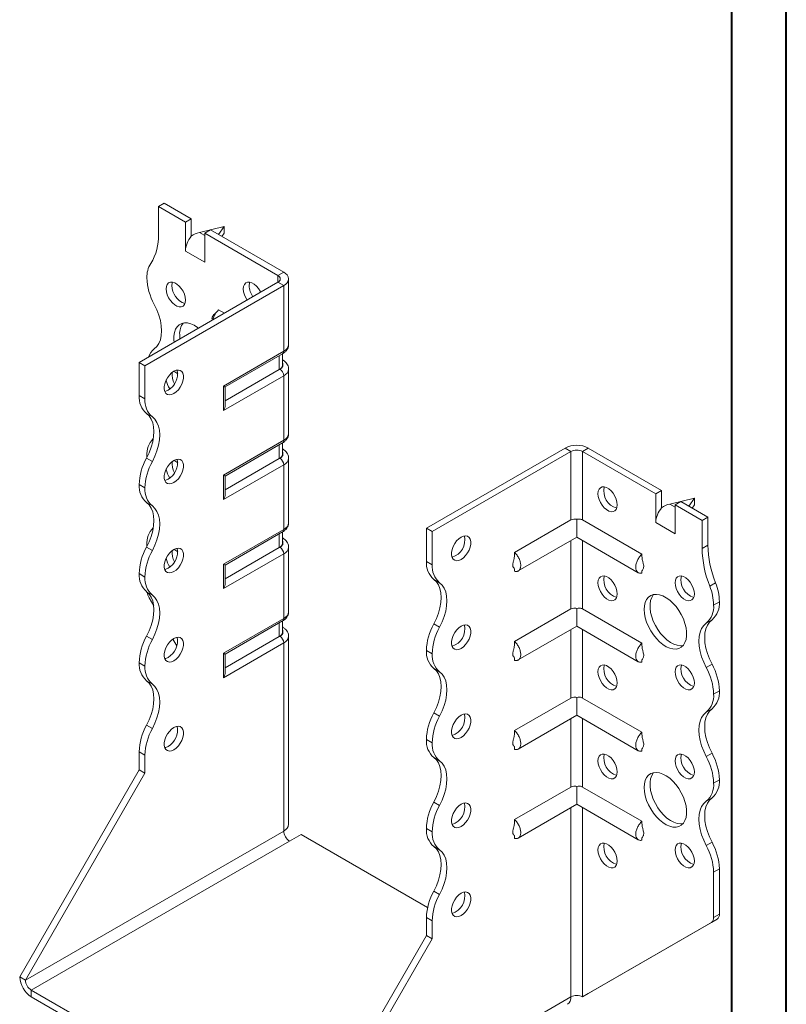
# Model space of a CAD drawing. Header units: millimetres. Extents: x 0 to 210, y 0 to 297.
# Tile 3 of 4: x 140 to 210, y 58 to 149. Entities that reach past the tile are written whole.
import ezdxf

# ---------------------------------------------------------------- set-up
doc = ezdxf.new("R2010")
doc.units = ezdxf.units.MM

msp = doc.modelspace()

# ---------------------------------------------------------------- linework, layer by layer
at = {"color": 7, "linetype": 'Continuous', "lineweight": 40}
for p, q in [((210.079, 0.215), (210.079, 297.215)), ((205.079, 5.215), (205.079, 292.215))]:
    msp.add_line(p, q, dxfattribs=at)
at = {"color": 7, "linetype": 'Continuous', "lineweight": 15}
for p, q in [((152.501, 131.574), (153.032, 131.88)), ((155.506, 130.452), (153.032, 131.88)), ((152.501, 131.574), (152.501, 129.01)), ((154.976, 130.145), (152.501, 131.574)), ((155.506, 130.452), (154.976, 130.145)), ((154.976, 127.492), (154.976, 130.145)), ((155.506, 128.859), (155.506, 130.452)), ((158.512, 129.737), (156.258, 129.201)), ((156.258, 129.201), (156.744, 128.921)), ((156.744, 129.125), (157.274, 129.431)), ((156.744, 126.471), (156.744, 129.125)), ((163.461, 125.247), (156.744, 129.125)), ((163.992, 125.553), (157.274, 129.431)), ((157.996, 129.014), (158.512, 129.737)), ((158.512, 129.125), (158.306, 128.836)), ((158.512, 129.737), (158.512, 129.125)), ((154.976, 127.492), (156.744, 126.471)), ((163.461, 125.247), (163.992, 125.553)), ((150.734, 117.287), (163.461, 124.635)), ((163.461, 125.247), (163.461, 124.635)), ((163.461, 124.635), (163.992, 124.329)), ((164.431, 118.919), (164.431, 124.941)), ((151.264, 116.981), (163.992, 124.329)), ((163.992, 118.307), (163.992, 124.329)), ((158.552, 121.801), (158.017, 122.109)), ((158.466, 115.116), (163.992, 118.307)), ((158.612, 115.032), (163.888, 118.078)), ((163.572, 116.635), (163.572, 117.895)), ((163.865, 117.044), (163.865, 118.064)), ((163.888, 117.515), (163.865, 117.528)), ((163.888, 117.515), (163.865, 117.526)), ((151.264, 116.981), (150.734, 117.287)), ((150.734, 114.246), (150.734, 117.287)), ((151.264, 113.939), (151.264, 116.981)), ((163.572, 116.635), (158.612, 113.772)), ((163.638, 116.673), (163.572, 116.635)), ((164.431, 110.753), (164.431, 116.673)), ((163.992, 116.061), (158.466, 112.871)), ((163.992, 110.141), (163.992, 116.061)), ((158.466, 112.871), (158.466, 115.116)), ((158.612, 113.364), (158.612, 115.032)), ((150.734, 114.246), (151.264, 113.939)), ((151.939, 112.288), (151.409, 112.594)), ((158.466, 106.951), (163.992, 110.141)), ((158.612, 106.866), (163.888, 109.912)), ((163.572, 108.47), (163.572, 109.73)), ((163.865, 108.878), (163.865, 109.899)), ((163.888, 109.349), (163.865, 109.363)), ((163.888, 109.349), (163.865, 109.36)), ((177.073, 102.081), (189.801, 109.429)), ((190.331, 109.123), (189.801, 109.429)), ((191.392, 109.123), (191.922, 109.429)), ((191.922, 109.429), (198.64, 105.551)), ((151.409, 108.511), (151.939, 108.205)), ((151.441, 108.711), (151.443, 108.576)), ((163.572, 108.47), (158.612, 105.607)), ((163.638, 108.508), (163.572, 108.47)), ((164.431, 102.588), (164.431, 108.508)), ((177.604, 101.775), (190.331, 109.123)), ((190.331, 109.123), (190.331, 102.842)), ((191.392, 102.842), (191.392, 109.123)), ((191.392, 109.123), (198.11, 105.245)), ((163.992, 107.896), (158.466, 104.706)), ((163.992, 101.976), (163.992, 107.896)), ((158.466, 104.706), (158.466, 106.951)), ((158.612, 105.198), (158.612, 106.866)), ((151.264, 105.774), (150.734, 106.08)), ((150.734, 106.079), (150.734, 106.08)), ((150.734, 106.079), (151.264, 105.773)), ((151.264, 105.773), (151.264, 105.774)), ((198.64, 105.551), (198.11, 105.245)), ((198.11, 102.591), (198.11, 105.245)), ((198.64, 103.958), (198.64, 105.551)), ((201.645, 104.837), (199.391, 104.301)), ((201.13, 104.114), (201.645, 104.837)), ((201.645, 104.837), (201.645, 104.224)), ((151.939, 104.123), (151.409, 104.429)), ((199.391, 104.301), (199.877, 104.02)), ((199.877, 104.224), (200.408, 104.531)), ((199.877, 101.571), (199.877, 104.224)), ((199.877, 104.224), (202.352, 102.796)), ((200.408, 104.531), (202.883, 103.102)), ((201.645, 104.224), (201.439, 103.935)), ((202.352, 102.796), (202.883, 103.102)), ((202.883, 103.102), (202.883, 100.538)), ((177.073, 102.081), (177.604, 101.775)), ((177.073, 99.04), (177.073, 102.081)), ((190.331, 102.842), (185.159, 99.856)), ((190.862, 102.897), (190.862, 101.259)), ((191.392, 102.842), (196.837, 99.699)), ((198.11, 102.591), (199.877, 101.571)), ((202.352, 102.796), (202.352, 100.232)), ((158.466, 98.786), (163.992, 101.976)), ((158.612, 98.701), (163.888, 101.747)), ((163.572, 100.304), (163.572, 101.564)), ((163.865, 100.713), (163.865, 101.733)), ((163.888, 101.184), (163.865, 101.197)), ((163.888, 101.184), (163.865, 101.195)), ((177.604, 98.734), (177.604, 101.775)), ((185.497, 98.162), (190.862, 101.259)), ((190.862, 101.259), (196.499, 98.005)), ((151.409, 100.346), (151.939, 100.04)), ((151.441, 100.545), (151.441, 100.406)), ((163.572, 100.304), (158.612, 97.441)), ((163.638, 100.343), (163.572, 100.304)), ((164.431, 94.423), (164.431, 100.343)), ((190.331, 100.953), (190.331, 94.677)), ((191.392, 94.677), (191.392, 100.953)), ((202.352, 100.232), (202.883, 100.538)), ((163.992, 99.73), (158.466, 96.54)), ((163.992, 93.81), (163.992, 99.73)), ((158.466, 96.54), (158.466, 98.786)), ((158.612, 97.033), (158.612, 98.701)), ((177.073, 99.04), (177.604, 98.734)), ((151.264, 97.608), (150.734, 97.914)), ((150.734, 97.914), (151.264, 97.608)), ((150.734, 97.914), (150.734, 97.914)), ((151.264, 97.608), (151.264, 97.608)), ((185.159, 98.348), (185.159, 98.128)), ((196.837, 98.186), (196.837, 97.971)), ((178.279, 97.082), (177.749, 97.388)), ((203.059, 96.768), (203.59, 97.075)), ((151.939, 95.957), (151.409, 96.263)), ((152.064, 94.974), (151.648, 95.696)), ((203.413, 95.039), (203.943, 95.345)), ((190.331, 94.677), (185.159, 91.691)), ((190.862, 94.731), (190.862, 93.094)), ((191.392, 94.677), (196.837, 91.534)), ((158.466, 90.62), (163.992, 93.81)), ((158.612, 90.536), (163.888, 93.581)), ((163.572, 92.139), (163.572, 93.399)), ((163.865, 92.547), (163.865, 93.568)), ((163.888, 93.018), (163.865, 93.032)), ((163.888, 93.018), (163.865, 93.029)), ((177.749, 93.305), (178.279, 92.999)), ((185.497, 89.997), (190.862, 93.094)), ((190.862, 93.094), (196.499, 89.839)), ((203.268, 93.693), (202.738, 93.387)), ((151.409, 92.18), (151.939, 91.874)), ((163.572, 92.139), (158.612, 89.276)), ((163.638, 92.177), (163.572, 92.139)), ((164.431, 74.928), (164.431, 92.177)), ((190.331, 92.788), (190.331, 86.512)), ((191.392, 86.512), (191.392, 92.788)), ((154.188, 91.296), (153.828, 91.919)), ((163.992, 91.565), (158.466, 88.375)), ((163.992, 74.315), (163.992, 91.565)), ((158.466, 88.375), (158.466, 90.62)), ((158.612, 88.868), (158.612, 90.536)), ((177.604, 90.568), (177.073, 90.874)), ((177.073, 90.874), (177.604, 90.568)), ((177.073, 90.874), (177.073, 90.874)), ((177.604, 90.568), (177.604, 90.568)), ((151.264, 89.443), (150.734, 89.749)), ((150.734, 89.749), (151.264, 89.442)), ((150.734, 89.749), (150.734, 89.749)), ((151.264, 89.442), (151.264, 89.443)), ((185.159, 90.183), (185.159, 89.963)), ((196.837, 90.021), (196.837, 89.806)), ((202.738, 89.304), (203.268, 89.61)), ((178.279, 88.917), (177.748, 89.223)), ((151.939, 87.792), (151.409, 88.098)), ((203.943, 87.18), (203.413, 86.874)), ((203.413, 86.873), (203.943, 87.18)), ((203.413, 86.874), (203.413, 86.873)), ((203.943, 87.18), (203.943, 87.18)), ((190.331, 86.512), (185.159, 83.526)), ((190.862, 86.566), (190.862, 84.928)), ((191.392, 86.512), (196.837, 83.368)), ((177.749, 85.14), (178.279, 84.834)), ((185.497, 81.831), (190.862, 84.928)), ((190.862, 84.928), (196.499, 81.674)), ((203.268, 85.528), (202.738, 85.222)), ((151.409, 84.014), (151.939, 83.708)), ((190.331, 84.622), (190.331, 78.346)), ((191.392, 78.346), (191.392, 84.622)), ((177.604, 82.403), (177.073, 82.709)), ((177.073, 82.708), (177.073, 82.709)), ((177.073, 82.708), (177.604, 82.402)), ((177.604, 82.402), (177.604, 82.403)), ((151.264, 81.278), (150.734, 81.584)), ((150.734, 79.93), (150.734, 81.584)), ((151.264, 79.624), (151.264, 81.278)), ((185.159, 82.018), (185.159, 81.797)), ((196.837, 81.855), (196.837, 81.64)), ((202.738, 81.139), (203.268, 81.445)), ((178.279, 80.752), (177.748, 81.058)), ((139.773, 60.947), (150.734, 79.93)), ((140.304, 60.641), (151.264, 79.624)), ((151.264, 79.624), (150.734, 79.93)), ((203.943, 79.014), (203.413, 78.708)), ((203.413, 78.707), (203.943, 79.013)), ((203.413, 78.708), (203.413, 78.707)), ((203.943, 79.014), (203.943, 79.013)), ((190.331, 78.346), (185.159, 75.36)), ((190.862, 78.4), (190.862, 76.763)), ((191.392, 78.346), (196.837, 75.203)), ((177.749, 76.975), (178.279, 76.669)), ((185.497, 73.666), (190.862, 76.763)), ((190.862, 76.763), (196.499, 73.509)), ((203.268, 77.363), (202.738, 77.057)), ((190.331, 76.457), (190.331, 59.11)), ((191.392, 59.11), (191.392, 76.457)), ((163.992, 74.315), (140.304, 60.641)), ((177.604, 74.237), (177.073, 74.543)), ((177.073, 74.543), (177.604, 74.237)), ((177.073, 74.543), (177.073, 74.543)), ((177.604, 74.237), (177.604, 74.237)), ((140.834, 59.722), (164.522, 73.397)), ((164.522, 73.397), (165.583, 74.009)), ((177.183, 67.313), (165.583, 74.009)), ((185.159, 73.852), (185.159, 73.632)), ((196.837, 73.69), (196.837, 73.475)), ((202.738, 72.973), (203.268, 73.279)), ((178.279, 72.586), (177.748, 72.892)), ((203.943, 70.849), (203.413, 70.543)), ((203.413, 70.543), (203.413, 66.39)), ((203.943, 70.849), (203.943, 66.696)), ((177.748, 68.809), (178.279, 68.503)), ((177.604, 66.073), (177.073, 66.379)), ((177.073, 64.725), (177.073, 66.379)), ((177.604, 64.419), (177.604, 66.073)), ((191.392, 59.11), (203.206, 65.932)), ((191.922, 59.416), (203.736, 66.238)), ((203.736, 66.238), (203.206, 65.932)), ((203.413, 66.39), (203.943, 66.696)), ((166.113, 45.741), (177.073, 64.725)), ((166.643, 45.435), (177.604, 64.419)), ((177.073, 64.725), (177.604, 64.419)), ((140.304, 60.641), (139.773, 60.947)), ((140.834, 59.722), (165.583, 45.435)), ((140.834, 59.722), (140.834, 59.11)), ((140.834, 59.11), (165.583, 44.822)), ((166.643, 45.435), (190.331, 59.11)), ((190.331, 59.11), (190.331, 59.11)), ((191.392, 59.11), (191.922, 59.416))]:
    msp.add_line(p, q, dxfattribs=at)
at = {"color": 7, "linetype": 'Continuous', "lineweight": 15, "flags": 128}
for points in [[(154.976, 123.001), (154.95, 123.26), (154.875, 123.533), (154.754, 123.806), (154.594, 124.061), (154.406, 124.284), (154.199, 124.463), (153.986, 124.586), (153.779, 124.646), (153.59, 124.641), (153.431, 124.57), (153.31, 124.437), (153.234, 124.251), (153.208, 124.021), (153.234, 123.762), (153.31, 123.488), (153.431, 123.216), (153.59, 122.961), (153.779, 122.738), (153.986, 122.559), (154.199, 122.436), (154.406, 122.376), (154.594, 122.381), (154.754, 122.452), (154.875, 122.585), (154.95, 122.771), (154.976, 123.001)], [(153.792, 124.644), (153.764, 124.557), (153.739, 124.327)], [(161.87, 123.716), (161.825, 123.807), (161.665, 124.062), (161.477, 124.285), (161.27, 124.463), (161.057, 124.586), (160.85, 124.647), (160.661, 124.641), (160.502, 124.57), (160.381, 124.438), (160.305, 124.251), (160.279, 124.022), (160.305, 123.763), (160.381, 123.489), (160.502, 123.217), (160.633, 123.002)], [(160.863, 124.645), (160.835, 124.557), (160.81, 124.328)], [(152.116, 118.528), (152.352, 118.745), (152.541, 119.025), (152.679, 119.363), (152.763, 119.75), (152.791, 120.179), (152.763, 120.641), (152.679, 121.125), (152.541, 121.622), (152.352, 122.121), (152.116, 122.611)], [(156.185, 120.434), (156.094, 120.502), (155.782, 120.697), (155.471, 120.832), (155.17, 120.905), (154.888, 120.914), (154.63, 120.857), (154.405, 120.737), (154.217, 120.557), (154.071, 120.321), (153.972, 120.035), (153.922, 119.707), (153.922, 119.346), (153.943, 119.14)], [(154.446, 119.836), (154.471, 119.462), (154.473, 119.446)], [(153.915, 116.47), (153.704, 116.318), (153.505, 116.116), (153.329, 115.875), (153.188, 115.609), (153.089, 115.334), (153.038, 115.066), (153.038, 114.82), (153.089, 114.611), (153.188, 114.45), (153.329, 114.347), (153.505, 114.309), (153.704, 114.336), (153.915, 114.429), (154.127, 114.581), (154.326, 114.783), (154.502, 115.024), (154.643, 115.29), (154.742, 115.565), (154.793, 115.833), (154.793, 116.079), (154.742, 116.289), (154.643, 116.449), (154.502, 116.552), (154.326, 116.59), (154.127, 116.563), (153.915, 116.47)], [(153.385, 114.735), (153.174, 114.643), (153.084, 114.622)], [(158.466, 115.116), (158.522, 115.084), (158.565, 115.059), (158.595, 115.042), (158.61, 115.033), (158.612, 115.032)], [(151.409, 112.594), (151.645, 112.377), (151.834, 112.096), (151.972, 111.759), (152.056, 111.371), (152.084, 110.942), (152.056, 110.481), (151.972, 109.996), (151.834, 109.5), (151.645, 109.001), (151.409, 108.511)], [(151.939, 108.205), (152.175, 108.695), (152.364, 109.193), (152.502, 109.69), (152.586, 110.175), (152.614, 110.636), (152.586, 111.065), (152.502, 111.453), (152.364, 111.79), (152.175, 112.07), (151.939, 112.288)], [(153.915, 108.305), (153.704, 108.153), (153.505, 107.951), (153.329, 107.71), (153.188, 107.444), (153.089, 107.169), (153.038, 106.901), (153.038, 106.655), (153.089, 106.445), (153.188, 106.284), (153.329, 106.182), (153.505, 106.143), (153.704, 106.171), (153.915, 106.264), (154.127, 106.415), (154.326, 106.618), (154.502, 106.859), (154.643, 107.124), (154.742, 107.399), (154.793, 107.668), (154.793, 107.914), (154.742, 108.123), (154.643, 108.284), (154.502, 108.387), (154.326, 108.425), (154.127, 108.397), (153.915, 108.305)], [(153.385, 106.57), (153.174, 106.477), (153.084, 106.457)], [(192.806, 105.244), (192.832, 105.474), (192.908, 105.66), (193.029, 105.793), (193.188, 105.864), (193.377, 105.87), (193.584, 105.809), (193.797, 105.686), (194.004, 105.508), (194.192, 105.284), (194.352, 105.029), (194.473, 104.757), (194.548, 104.483), (194.574, 104.224), (194.548, 103.995), (194.473, 103.808), (194.352, 103.675), (194.192, 103.604), (194.004, 103.599), (193.797, 103.659), (193.584, 103.783), (193.377, 103.961), (193.188, 104.184), (193.029, 104.439), (192.908, 104.712), (192.832, 104.985), (192.806, 105.244)], [(151.409, 104.429), (151.645, 104.211), (151.834, 103.931), (151.972, 103.594), (152.056, 103.206), (152.084, 102.777), (152.056, 102.316), (151.972, 101.831), (151.834, 101.334), (151.645, 100.836), (151.409, 100.346)], [(151.939, 100.04), (152.175, 100.529), (152.364, 101.028), (152.502, 101.525), (152.586, 102.009), (152.614, 102.471), (152.586, 102.9), (152.502, 103.287), (152.364, 103.625), (152.175, 103.905), (151.939, 104.123)], [(180.255, 101.265), (180.044, 101.113), (179.844, 100.911), (179.669, 100.67), (179.528, 100.404), (179.429, 100.129), (179.378, 99.86), (179.378, 99.614), (179.429, 99.405), (179.528, 99.244), (179.669, 99.142), (179.844, 99.103), (180.044, 99.131), (180.255, 99.223), (180.467, 99.375), (180.666, 99.577), (180.841, 99.818), (180.983, 100.084), (181.082, 100.359), (181.133, 100.627), (181.133, 100.874), (181.082, 101.083), (180.983, 101.244), (180.841, 101.346), (180.666, 101.385), (180.467, 101.357), (180.255, 101.265)], [(153.915, 100.139), (153.704, 99.988), (153.505, 99.785), (153.329, 99.544), (153.188, 99.279), (153.089, 99.004), (153.038, 98.735), (153.038, 98.489), (153.089, 98.28), (153.188, 98.119), (153.329, 98.016), (153.505, 97.978), (153.704, 98.006), (153.915, 98.098), (154.127, 98.25), (154.326, 98.452), (154.502, 98.693), (154.643, 98.959), (154.742, 99.234), (154.793, 99.502), (154.793, 99.748), (154.742, 99.958), (154.643, 100.119), (154.502, 100.221), (154.326, 100.26), (154.127, 100.232), (153.915, 100.139)], [(153.385, 98.404), (153.174, 98.312), (153.084, 98.292)], [(192.806, 97.079), (192.832, 97.309), (192.908, 97.495), (193.029, 97.628), (193.188, 97.699), (193.377, 97.704), (193.584, 97.644), (193.797, 97.521), (194.004, 97.342), (194.192, 97.119), (194.352, 96.864), (194.473, 96.591), (194.548, 96.318), (194.574, 96.059), (194.548, 95.829), (194.473, 95.643), (194.352, 95.51), (194.192, 95.439), (194.004, 95.434), (193.797, 95.494), (193.584, 95.617), (193.377, 95.795), (193.188, 96.019), (193.029, 96.274), (192.908, 96.546), (192.832, 96.82), (192.806, 97.079)], [(199.877, 97.08), (199.903, 97.309), (199.979, 97.496), (200.1, 97.628), (200.259, 97.699), (200.448, 97.705), (200.655, 97.644), (200.868, 97.521), (201.075, 97.343), (201.263, 97.12), (201.423, 96.864), (201.544, 96.592), (201.62, 96.318), (201.645, 96.059), (201.62, 95.83), (201.544, 95.643), (201.423, 95.511), (201.263, 95.44), (201.075, 95.434), (200.868, 95.495), (200.655, 95.618), (200.448, 95.796), (200.259, 96.019), (200.1, 96.275), (199.979, 96.547), (199.903, 96.821), (199.877, 97.08)], [(177.749, 93.305), (177.985, 93.795), (178.174, 94.294), (178.312, 94.791), (178.396, 95.275), (178.424, 95.737), (178.396, 96.166), (178.312, 96.553), (178.174, 96.891), (177.985, 97.171), (177.749, 97.388)], [(178.279, 92.999), (178.515, 93.489), (178.704, 93.988), (178.842, 94.485), (178.926, 94.969), (178.954, 95.431), (178.926, 95.86), (178.842, 96.247), (178.704, 96.584), (178.515, 96.865), (178.279, 97.082)], [(151.409, 96.263), (151.645, 96.046), (151.834, 95.766), (151.972, 95.428), (152.056, 95.041), (152.084, 94.612), (152.056, 94.15), (151.972, 93.666), (151.834, 93.169), (151.645, 92.67), (151.409, 92.18)], [(151.939, 91.874), (152.175, 92.364), (152.364, 92.863), (152.502, 93.36), (152.586, 93.844), (152.614, 94.306), (152.586, 94.735), (152.502, 95.122), (152.364, 95.459), (152.175, 95.74), (151.939, 95.957)], [(197.049, 94.63), (197.074, 94.976), (197.149, 95.283), (197.272, 95.545), (197.439, 95.754), (197.647, 95.904), (197.889, 95.993), (198.16, 96.017), (198.453, 95.976), (198.759, 95.872), (199.072, 95.706), (199.383, 95.483), (199.683, 95.209), (199.966, 94.891), (200.223, 94.537), (200.449, 94.156), (200.637, 93.759), (200.782, 93.355), (200.882, 92.955), (200.932, 92.569), (200.932, 92.208), (200.882, 91.88), (200.782, 91.594), (200.637, 91.358), (200.449, 91.178), (200.223, 91.058), (199.966, 91.001), (199.683, 91.01), (199.383, 91.083), (199.072, 91.218), (198.759, 91.413), (198.453, 91.663), (198.16, 91.96), (197.889, 92.297), (197.647, 92.665), (197.439, 93.056), (197.272, 93.458), (197.149, 93.861), (197.074, 94.255), (197.049, 94.63)], [(197.91, 95.997), (197.88, 95.962), (197.735, 95.726), (197.636, 95.441), (197.586, 95.113), (197.586, 94.752), (197.636, 94.366), (197.735, 93.966), (197.88, 93.562), (198.068, 93.165), (198.294, 92.784), (198.552, 92.43), (198.834, 92.112), (199.135, 91.838), (199.446, 91.615), (199.758, 91.449), (200.065, 91.344), (200.357, 91.304), (200.608, 91.323)], [(180.255, 93.099), (180.044, 92.947), (179.844, 92.745), (179.669, 92.504), (179.528, 92.238), (179.429, 91.963), (179.378, 91.695), (179.378, 91.449), (179.429, 91.24), (179.528, 91.079), (179.669, 90.976), (179.844, 90.938), (180.044, 90.965), (180.255, 91.058), (180.467, 91.21), (180.666, 91.412), (180.841, 91.653), (180.983, 91.919), (181.082, 92.194), (181.133, 92.462), (181.133, 92.708), (181.082, 92.918), (180.983, 93.078), (180.841, 93.181), (180.666, 93.219), (180.467, 93.192), (180.255, 93.099)], [(202.738, 89.304), (202.502, 89.794), (202.313, 90.293), (202.175, 90.789), (202.091, 91.274), (202.062, 91.735), (202.091, 92.165), (202.175, 92.552), (202.313, 92.89), (202.502, 93.17), (202.738, 93.387)], [(203.268, 93.693), (203.032, 93.476), (202.843, 93.196), (202.705, 92.858), (202.621, 92.471), (202.593, 92.042), (202.621, 91.58), (202.705, 91.096), (202.843, 90.599), (203.032, 90.1), (203.268, 89.61)], [(153.915, 91.974), (153.704, 91.822), (153.505, 91.62), (153.329, 91.379), (153.188, 91.113), (153.089, 90.838), (153.038, 90.57), (153.038, 90.324), (153.089, 90.114), (153.188, 89.954), (153.329, 89.851), (153.505, 89.812), (153.704, 89.84), (153.915, 89.933), (154.127, 90.084), (154.326, 90.287), (154.502, 90.528), (154.643, 90.793), (154.742, 91.069), (154.793, 91.337), (154.793, 91.583), (154.742, 91.792), (154.643, 91.953), (154.502, 92.056), (154.326, 92.094), (154.127, 92.066), (153.915, 91.974)], [(158.466, 90.62), (158.522, 90.588), (158.565, 90.563), (158.595, 90.545), (158.61, 90.537), (158.612, 90.536)], [(153.385, 90.239), (153.174, 90.146), (153.084, 90.126)], [(192.806, 88.914), (192.832, 89.143), (192.908, 89.33), (193.029, 89.462), (193.188, 89.533), (193.377, 89.539), (193.584, 89.478), (193.797, 89.355), (194.004, 89.177), (194.192, 88.954), (194.352, 88.698), (194.473, 88.426), (194.548, 88.152), (194.574, 87.893), (194.548, 87.664), (194.473, 87.477), (194.352, 87.345), (194.192, 87.274), (194.004, 87.268), (193.797, 87.329), (193.584, 87.452), (193.377, 87.63), (193.188, 87.853), (193.029, 88.109), (192.908, 88.381), (192.832, 88.655), (192.806, 88.914)], [(199.877, 88.914), (199.903, 89.144), (199.979, 89.33), (200.1, 89.463), (200.259, 89.534), (200.448, 89.539), (200.655, 89.479), (200.868, 89.356), (201.075, 89.177), (201.263, 88.954), (201.423, 88.699), (201.544, 88.427), (201.62, 88.153), (201.645, 87.894), (201.62, 87.664), (201.544, 87.478), (201.423, 87.345), (201.263, 87.274), (201.075, 87.269), (200.868, 87.329), (200.655, 87.452), (200.448, 87.631), (200.259, 87.854), (200.1, 88.109), (199.979, 88.382), (199.903, 88.655), (199.877, 88.914)], [(177.749, 85.14), (177.985, 85.63), (178.174, 86.129), (178.312, 86.626), (178.396, 87.11), (178.424, 87.572), (178.396, 88.001), (178.312, 88.388), (178.174, 88.725), (177.984, 89.006), (177.748, 89.223)], [(178.279, 84.834), (178.515, 85.324), (178.704, 85.823), (178.842, 86.319), (178.926, 86.804), (178.954, 87.265), (178.926, 87.694), (178.842, 88.082), (178.704, 88.419), (178.515, 88.7), (178.279, 88.917)], [(151.409, 88.098), (151.645, 87.881), (151.834, 87.6), (151.972, 87.263), (152.056, 86.875), (152.084, 86.446), (152.056, 85.984), (151.972, 85.5), (151.834, 85.003), (151.645, 84.504), (151.409, 84.014)], [(151.939, 83.708), (152.175, 84.198), (152.364, 84.697), (152.502, 85.194), (152.586, 85.678), (152.614, 86.14), (152.586, 86.569), (152.502, 86.957), (152.364, 87.294), (152.175, 87.574), (151.939, 87.792)], [(180.255, 84.934), (180.044, 84.782), (179.844, 84.58), (179.669, 84.339), (179.528, 84.073), (179.429, 83.798), (179.378, 83.53), (179.378, 83.284), (179.429, 83.074), (179.528, 82.913), (179.669, 82.811), (179.844, 82.772), (180.044, 82.8), (180.255, 82.892), (180.467, 83.044), (180.666, 83.247), (180.841, 83.488), (180.983, 83.753), (181.082, 84.028), (181.133, 84.297), (181.133, 84.543), (181.082, 84.752), (180.983, 84.913), (180.841, 85.016), (180.666, 85.054), (180.467, 85.026), (180.255, 84.934)], [(202.738, 81.139), (202.502, 81.629), (202.313, 82.128), (202.175, 82.624), (202.091, 83.109), (202.062, 83.57), (202.091, 83.999), (202.175, 84.387), (202.313, 84.724), (202.502, 85.005), (202.738, 85.222)], [(203.268, 85.528), (203.032, 85.311), (202.843, 85.03), (202.705, 84.693), (202.621, 84.305), (202.593, 83.876), (202.621, 83.415), (202.705, 82.93), (202.843, 82.434), (203.032, 81.935), (203.268, 81.445)], [(153.915, 83.809), (153.704, 83.657), (153.505, 83.455), (153.329, 83.214), (153.188, 82.948), (153.089, 82.673), (153.038, 82.404), (153.038, 82.158), (153.089, 81.949), (153.188, 81.788), (153.329, 81.686), (153.505, 81.647), (153.704, 81.675), (153.915, 81.767), (154.127, 81.919), (154.326, 82.121), (154.502, 82.362), (154.643, 82.628), (154.742, 82.903), (154.793, 83.171), (154.793, 83.418), (154.742, 83.627), (154.643, 83.788), (154.502, 83.89), (154.326, 83.929), (154.127, 83.901), (153.915, 83.809)], [(153.385, 82.073), (153.174, 81.981), (153.084, 81.961)], [(192.806, 80.748), (192.832, 80.978), (192.908, 81.164), (193.029, 81.297), (193.188, 81.368), (193.377, 81.373), (193.584, 81.313), (193.797, 81.19), (194.004, 81.011), (194.192, 80.788), (194.352, 80.533), (194.473, 80.261), (194.548, 79.987), (194.574, 79.728), (194.548, 79.498), (194.473, 79.312), (194.352, 79.179), (194.192, 79.108), (194.004, 79.103), (193.797, 79.163), (193.584, 79.286), (193.377, 79.465), (193.188, 79.688), (193.029, 79.943), (192.908, 80.215), (192.832, 80.489), (192.806, 80.748)], [(199.877, 80.749), (199.903, 80.978), (199.979, 81.165), (200.1, 81.297), (200.259, 81.369), (200.448, 81.374), (200.655, 81.313), (200.868, 81.19), (201.075, 81.012), (201.263, 80.789), (201.423, 80.534), (201.544, 80.261), (201.62, 79.988), (201.645, 79.728), (201.62, 79.499), (201.544, 79.313), (201.423, 79.18), (201.263, 79.109), (201.075, 79.103), (200.868, 79.164), (200.655, 79.287), (200.448, 79.465), (200.259, 79.689), (200.1, 79.944), (199.979, 80.216), (199.903, 80.49), (199.877, 80.749)], [(177.749, 76.975), (177.985, 77.465), (178.174, 77.963), (178.312, 78.46), (178.396, 78.945), (178.424, 79.406), (178.396, 79.835), (178.312, 80.223), (178.174, 80.56), (177.984, 80.84), (177.748, 81.058)], [(178.279, 76.669), (178.515, 77.158), (178.704, 77.657), (178.842, 78.154), (178.926, 78.638), (178.954, 79.1), (178.926, 79.529), (178.842, 79.916), (178.704, 80.254), (178.515, 80.534), (178.279, 80.752)], [(197.049, 78.299), (197.074, 78.645), (197.149, 78.952), (197.272, 79.214), (197.439, 79.423), (197.647, 79.574), (197.889, 79.662), (198.16, 79.686), (198.453, 79.646), (198.759, 79.541), (199.072, 79.375), (199.383, 79.152), (199.683, 78.878), (199.966, 78.56), (200.223, 78.206), (200.449, 77.825), (200.637, 77.428), (200.782, 77.024), (200.882, 76.624), (200.932, 76.238), (200.932, 75.877), (200.882, 75.549), (200.782, 75.264), (200.637, 75.028), (200.449, 74.847), (200.223, 74.727), (199.966, 74.671), (199.683, 74.679), (199.383, 74.752), (199.072, 74.888), (198.759, 75.083), (198.453, 75.332), (198.16, 75.629), (197.889, 75.966), (197.647, 76.335), (197.439, 76.725), (197.272, 77.127), (197.149, 77.53), (197.074, 77.924), (197.049, 78.299)], [(197.91, 79.666), (197.88, 79.632), (197.735, 79.396), (197.636, 79.11), (197.586, 78.782), (197.586, 78.421), (197.636, 78.035), (197.735, 77.635), (197.88, 77.231), (198.068, 76.834), (198.294, 76.453), (198.552, 76.099), (198.834, 75.781), (199.135, 75.507), (199.446, 75.284), (199.758, 75.118), (200.065, 75.013), (200.357, 74.973), (200.608, 74.993)], [(180.255, 76.768), (180.044, 76.617), (179.844, 76.414), (179.669, 76.173), (179.528, 75.908), (179.429, 75.633), (179.378, 75.364), (179.378, 75.118), (179.429, 74.909), (179.528, 74.748), (179.669, 74.645), (179.844, 74.607), (180.044, 74.635), (180.255, 74.727), (180.467, 74.879), (180.666, 75.081), (180.841, 75.322), (180.983, 75.588), (181.082, 75.863), (181.133, 76.131), (181.133, 76.377), (181.082, 76.587), (180.983, 76.748), (180.841, 76.85), (180.666, 76.889), (180.467, 76.861), (180.255, 76.768)], [(202.738, 72.973), (202.502, 73.463), (202.313, 73.962), (202.175, 74.459), (202.091, 74.943), (202.062, 75.405), (202.091, 75.834), (202.175, 76.221), (202.313, 76.559), (202.502, 76.839), (202.738, 77.057)], [(203.268, 77.363), (203.032, 77.145), (202.843, 76.865), (202.705, 76.528), (202.621, 76.14), (202.593, 75.711), (202.621, 75.249), (202.705, 74.765), (202.843, 74.268), (203.032, 73.769), (203.268, 73.279)], [(192.806, 72.583), (192.832, 72.812), (192.908, 72.999), (193.029, 73.131), (193.188, 73.202), (193.377, 73.208), (193.584, 73.147), (193.797, 73.024), (194.004, 72.846), (194.192, 72.623), (194.352, 72.368), (194.473, 72.095), (194.548, 71.821), (194.574, 71.562), (194.548, 71.333), (194.473, 71.146), (194.352, 71.014), (194.192, 70.943), (194.004, 70.937), (193.797, 70.998), (193.584, 71.121), (193.377, 71.299), (193.188, 71.522), (193.029, 71.778), (192.908, 72.05), (192.832, 72.324), (192.806, 72.583)], [(199.877, 72.584), (199.903, 72.813), (199.979, 72.999), (200.1, 73.132), (200.259, 73.203), (200.448, 73.209), (200.655, 73.148), (200.868, 73.025), (201.075, 72.847), (201.263, 72.623), (201.423, 72.368), (201.544, 72.096), (201.62, 71.822), (201.645, 71.563), (201.62, 71.334), (201.544, 71.147), (201.423, 71.015), (201.263, 70.943), (201.075, 70.938), (200.868, 70.999), (200.655, 71.122), (200.448, 71.3), (200.259, 71.523), (200.1, 71.778), (199.979, 72.051), (199.903, 72.324), (199.877, 72.584)], [(177.748, 68.809), (177.984, 69.299), (178.174, 69.798), (178.312, 70.294), (178.396, 70.779), (178.424, 71.241), (178.396, 71.67), (178.312, 72.057), (178.174, 72.395), (177.984, 72.675), (177.748, 72.892)], [(178.279, 68.503), (178.515, 68.993), (178.704, 69.491), (178.842, 69.988), (178.926, 70.473), (178.954, 70.934), (178.926, 71.364), (178.842, 71.751), (178.704, 72.088), (178.515, 72.369), (178.279, 72.586)], [(180.255, 68.603), (180.044, 68.451), (179.844, 68.249), (179.669, 68.008), (179.528, 67.742), (179.429, 67.467), (179.378, 67.199), (179.378, 66.953), (179.429, 66.743), (179.528, 66.583), (179.669, 66.48), (179.844, 66.441), (180.044, 66.469), (180.255, 66.562), (180.467, 66.713), (180.666, 66.916), (180.841, 67.157), (180.983, 67.422), (181.082, 67.698), (181.133, 67.966), (181.133, 68.212), (181.082, 68.421), (180.983, 68.582), (180.841, 68.685), (180.666, 68.723), (180.467, 68.695), (180.255, 68.603)]]:
    msp.add_lwpolyline(points, dxfattribs=at)
at = {"color": 7, "linetype": 'Continuous', "lineweight": 15}
for centre, radius, start, end in [((147.897, 128.822), 4.608, 327.74846, 2.33871), ((157.276, 127.386), 2.302, 140.22793, 177.36071), ((153.741, 125.134), 2.303, 147.74162, 182.29833), ((163.759, 124.941), 0.655, 290.78342, 69.21658), ((156.75, 125.207), 5.312, 181.78232, 209.26309), ((163.345, 124.941), 0.327, 290.78342, 69.21658), ((155.499, 124.347), 1.76, 180.64357, 250.92003), ((162.689, 124.408), 1.881, 182.42332, 215.77349), ((156.019, 119.929), 1.576, 142.05773, 183.36815), ((153.055, 117.291), 1.553, 127.23476, 161.82827), ((163.747, 118.279), 0.246, 305.01333, 6.29885), ((163.68, 118.994), 0.754, 294.37466, 354.3052), ((152.488, 116.249), 1.76, 300.64393, 10.92493), ((163.365, 117.093), 0.503, 294.37466, 354.3052), ((163.489, 117.078), 0.431, 290.26685, 29.20572), ((163.224, 116.026), 0.768, 2.60548, 57.39452), ((163.695, 116.738), 0.739, 293.68474, 355.1133), ((155.16, 115.973), 1.961, 188.60423, 214.93508), ((155.398, 116.169), 1.652, 173.25759, 210.38554), ((153.525, 115.36), 1.155, 49.90894, 71.53493), ((152.687, 114.08), 1.96, 175.16429, 229.31203), ((153.217, 113.774), 1.96, 175.16429, 229.31203), ((153.443, 108.868), 2.009, 134.71765, 184.47723), ((163.68, 110.828), 0.754, 294.37466, 354.3052), ((163.747, 110.114), 0.246, 305.01333, 6.29885), ((190.862, 107.382), 2.306, 62.60967, 117.39033), ((156.043, 105.915), 5.312, 150.73691, 178.21768), ((152.488, 108.084), 1.76, 300.64393, 10.92493), ((163.365, 108.928), 0.503, 294.37466, 354.3052), ((163.489, 108.912), 0.431, 290.26685, 29.20572), ((163.224, 107.861), 0.768, 2.60548, 57.39452), ((163.695, 108.572), 0.739, 293.68474, 355.1133), ((190.862, 108.099), 1.153, 62.60967, 117.39033), ((156.573, 105.608), 5.312, 150.73691, 178.21768), ((155.16, 107.807), 1.961, 188.60423, 214.93508), ((155.398, 108.004), 1.652, 173.25759, 210.38554), ((153.525, 107.195), 1.155, 49.90894, 71.53493), ((152.685, 105.914), 1.959, 175.16254, 229.32327), ((153.216, 105.608), 1.959, 175.16254, 229.32327), ((195.005, 105.493), 1.658, 166.94965, 253.04497), ((200.41, 102.485), 2.302, 140.22793, 177.36071), ((153.443, 100.702), 2.009, 134.71765, 184.47723), ((163.68, 102.663), 0.754, 294.37466, 354.3052), ((163.747, 101.949), 0.246, 305.01333, 6.29885), ((178.941, 101.003), 1.658, 286.95489, 13.05048), ((156.043, 97.749), 5.312, 150.73691, 178.21768), ((152.488, 99.919), 1.76, 300.64393, 10.92493), ((163.365, 100.763), 0.503, 294.37466, 354.3052), ((163.489, 100.747), 0.431, 290.26685, 29.20572), ((163.224, 99.695), 0.768, 2.60548, 57.39452), ((163.695, 100.407), 0.739, 293.68474, 355.1133), ((212.109, 100.42), 9.758, 181.10398, 201.97437), ((212.639, 100.726), 9.758, 181.10398, 201.97437), ((156.573, 97.443), 5.312, 150.73691, 178.21768), ((155.16, 99.642), 1.961, 188.60423, 214.93508), ((155.398, 99.838), 1.652, 173.25759, 210.38554), ((153.525, 99.029), 1.155, 49.90894, 71.53493), ((179.026, 98.875), 1.96, 175.16429, 229.31203), ((179.557, 98.569), 1.96, 175.16429, 229.31203), ((152.685, 97.749), 1.959, 175.16254, 229.32327), ((153.216, 97.443), 1.959, 175.16254, 229.32327), ((195.005, 97.328), 1.658, 166.94965, 253.04497), ((202.076, 97.328), 1.658, 166.94965, 253.04497), ((198.533, 94.942), 4.881, 1.13517, 21.97152), ((199.063, 95.248), 4.881, 1.13517, 21.97152), ((152.99, 96.486), 1.558, 189.47969, 210.49007), ((201.46, 94.874), 1.96, 310.68797, 4.83571), ((201.99, 95.18), 1.96, 310.68797, 4.83571), ((163.68, 94.497), 0.754, 294.37466, 354.3052), ((163.747, 93.783), 0.246, 305.01333, 6.29885), ((182.382, 90.709), 5.312, 150.73691, 178.21768), ((178.941, 92.838), 1.658, 286.95489, 13.05048), ((156.043, 89.584), 5.312, 150.73691, 178.21768), ((163.365, 92.597), 0.503, 294.37466, 354.3052), ((163.489, 92.581), 0.431, 290.26685, 29.20572), ((163.224, 91.53), 0.768, 2.60548, 57.39452), ((163.695, 92.241), 0.739, 293.68474, 355.1133), ((182.913, 90.403), 5.312, 150.73691, 178.21768), ((156.573, 89.278), 5.312, 150.73691, 178.21768), ((152.488, 91.753), 1.76, 300.64393, 10.92493), ((179.025, 90.709), 1.959, 175.16254, 229.32327), ((179.555, 90.402), 1.959, 175.16254, 229.32327), ((152.685, 89.583), 1.959, 175.16254, 229.32327), ((153.216, 89.277), 1.959, 175.16254, 229.32327), ((195.005, 89.162), 1.658, 166.94965, 253.04497), ((202.076, 89.163), 1.658, 166.94965, 253.04497), ((198.637, 87.015), 5.308, 1.78273, 29.26742), ((198.107, 86.709), 5.308, 1.78273, 29.26742), ((201.46, 86.708), 1.96, 310.68797, 4.83571), ((201.99, 87.014), 1.96, 310.68797, 4.83571), ((182.382, 82.544), 5.312, 150.73691, 178.21768), ((178.941, 84.672), 1.658, 286.95489, 13.05048), ((156.039, 81.419), 5.308, 150.73258, 178.21727), ((182.913, 82.237), 5.312, 150.73691, 178.21768), ((156.57, 81.113), 5.308, 150.73258, 178.21727), ((152.488, 83.588), 1.76, 300.64393, 10.92493), ((179.025, 82.543), 1.959, 175.16254, 229.32327), ((179.555, 82.237), 1.959, 175.16254, 229.32327), ((195.005, 80.997), 1.658, 166.94965, 253.04497), ((202.076, 80.998), 1.658, 166.94965, 253.04497), ((198.634, 78.849), 5.312, 1.78232, 29.26309), ((198.104, 78.543), 5.312, 1.78232, 29.26309), ((201.461, 78.542), 1.959, 310.67673, 4.83746), ((201.992, 78.848), 1.959, 310.67673, 4.83746), ((182.382, 74.378), 5.312, 150.73691, 178.21768), ((178.941, 76.507), 1.658, 286.95489, 13.05048), ((182.913, 74.072), 5.312, 150.73691, 178.21768), ((163.68, 75.003), 0.754, 294.37466, 354.3052), ((165.143, 74.368), 1.153, 182.60548, 237.39452), ((179.025, 74.378), 1.959, 175.16254, 229.32327), ((179.555, 74.072), 1.959, 175.16254, 229.32327), ((195.005, 72.832), 1.658, 166.94965, 253.04497), ((202.076, 72.832), 1.658, 166.94965, 253.04497), ((198.637, 70.684), 5.308, 1.78273, 29.26742), ((198.107, 70.378), 5.308, 1.78273, 29.26742), ((182.379, 66.214), 5.308, 150.73258, 178.21727), ((178.941, 68.341), 1.658, 286.95489, 13.05048), ((182.909, 65.907), 5.308, 150.73258, 178.21727), ((202.912, 66.34), 0.503, 305.69804, 5.62038), ((203.443, 66.647), 0.503, 305.69804, 5.62038), ((142.076, 61.052), 2.305, 182.60548, 237.39452), ((141.455, 60.693), 1.153, 182.60548, 237.39452), ((189.596, 59.029), 0.739, 305.01333, 6.29885), ((190.862, 58.086), 1.153, 62.60967, 117.39033)]:
    msp.add_arc(centre, radius, start, end, dxfattribs=at)
for centre, major_axis, ratio, start_param, end_param in [((156.258, 127.976), (1.39, 0.796), 0.717477, 1.181016, 1.704614), ((158.112, 113.075), (0.354, 0.612), 0.577335, 4.71243, 5.497828), ((158.112, 107.155), (0.5, -0.289), 0.00007, 0.000041, 0.785439), ((158.112, 104.91), (0.354, 0.612), 0.577335, 4.71243, 5.497828), ((199.391, 103.076), (1.39, 0.796), 0.717477, 1.181016, 1.704614), ((158.112, 98.99), (0.5, -0.289), 0.00007, 0.000041, 0.785439), ((158.112, 96.744), (0.354, 0.612), 0.577335, 4.71243, 5.497828), ((158.112, 88.579), (0.354, 0.612), 0.577335, 4.71243, 5.497828)]:
    msp.add_ellipse(centre, major_axis=major_axis, ratio=ratio, start_param=start_param, end_param=end_param, dxfattribs=at)
for points, knots in [([(157.869, 121.966), (157.83, 121.92), (157.739, 121.81), (157.598, 121.685), (157.495, 121.559), (157.447, 121.473), (157.428, 121.424), (157.418, 121.391), (157.411, 121.359), (157.409, 121.328), (157.41, 121.301), (157.415, 121.276), (157.422, 121.26), (157.427, 121.259), (157.43, 121.258)], [0, 0, 0, 0, 0.188459, 0.442396, 0.654057, 0.739658, 0.773076, 0.801841, 0.828617, 0.856601, 0.888626, 0.925867, 0.96442, 1, 1, 1, 1]), ([(158.017, 122.109), (157.961, 122.054), (157.822, 121.917), (157.641, 121.636), (157.518, 121.368), (157.496, 121.224), (157.491, 121.188)], [0, 0, 0, 0, 0.225912, 0.558443, 0.890983, 1, 1, 1, 1]), ([(163.888, 118.078), (163.935, 118.107), (164.054, 118.181), (164.212, 118.329), (164.342, 118.523), (164.421, 118.723), (164.423, 118.858), (164.424, 118.918)], [0, 0, 0, 0, 0.154031, 0.391192, 0.613808, 0.827547, 1, 1, 1, 1]), ([(164.425, 116.675), (164.427, 116.695), (164.436, 116.791), (164.388, 116.96), (164.288, 117.164), (164.132, 117.345), (163.99, 117.455), (163.901, 117.507), (163.888, 117.515)], [0, 0, 0, 0, 0.057615, 0.278039, 0.493279, 0.713124, 0.960317, 1, 1, 1, 1]), ([(163.888, 109.912), (163.935, 109.942), (164.054, 110.016), (164.212, 110.164), (164.342, 110.358), (164.421, 110.558), (164.423, 110.692), (164.424, 110.752)], [0, 0, 0, 0, 0.154031, 0.391192, 0.613808, 0.827547, 1, 1, 1, 1]), ([(164.425, 108.509), (164.427, 108.529), (164.436, 108.625), (164.388, 108.795), (164.288, 108.998), (164.132, 109.18), (163.99, 109.289), (163.901, 109.342), (163.888, 109.349)], [0, 0, 0, 0, 0.057615, 0.278039, 0.493279, 0.713124, 0.960317, 1, 1, 1, 1]), ([(163.888, 101.747), (163.935, 101.776), (164.054, 101.851), (164.212, 101.999), (164.342, 102.192), (164.421, 102.392), (164.423, 102.527), (164.424, 102.587)], [0, 0, 0, 0, 0.154031, 0.391192, 0.613808, 0.827547, 1, 1, 1, 1]), ([(190.862, 102.897), (190.815, 102.911), (190.767, 102.92), (190.672, 102.928), (190.625, 102.927), (190.487, 102.911), (190.403, 102.883), (190.331, 102.842)], [0, 0, 0, 0, 0.25, 0.25, 0.5, 0.5, 1, 1, 1, 1]), ([(191.392, 102.842), (191.357, 102.863), (191.318, 102.88), (191.235, 102.907), (191.191, 102.917), (191.099, 102.927), (191.052, 102.928), (190.956, 102.92), (190.908, 102.911), (190.862, 102.897)], [0, 0, 0, 0, 0.25, 0.25, 0.5, 0.5, 0.75, 0.75, 1, 1, 1, 1]), ([(164.425, 100.344), (164.427, 100.364), (164.436, 100.46), (164.388, 100.63), (164.288, 100.833), (164.132, 101.014), (163.99, 101.124), (163.901, 101.176), (163.888, 101.184)], [0, 0, 0, 0, 0.057615, 0.278039, 0.493279, 0.713124, 0.960317, 1, 1, 1, 1]), ([(185.159, 99.652), (185.146, 99.535), (185.123, 99.336), (185.053, 99.097), (185.012, 98.918), (184.99, 98.767), (184.995, 98.635), (185.019, 98.547), (185.056, 98.466), (185.124, 98.403), (185.147, 98.357), (185.159, 98.332)], [0, 0, 0, 0, 0.183845, 0.312711, 0.387766, 0.468607, 0.561014, 0.614242, 0.675479, 0.825899, 1, 1, 1, 1]), ([(185.159, 98.128), (185.199, 98.118), (185.239, 98.112), (185.316, 98.11), (185.353, 98.113), (185.421, 98.127), (185.454, 98.139), (185.514, 98.171), (185.543, 98.191), (185.593, 98.239), (185.615, 98.267), (185.654, 98.33), (185.671, 98.366), (185.698, 98.442), (185.708, 98.483), (185.721, 98.57), (185.725, 98.617), (185.725, 98.714), (185.721, 98.764), (185.708, 98.867), (185.698, 98.92), (185.658, 99.082), (185.618, 99.19), (185.517, 99.404), (185.457, 99.505), (185.352, 99.649), (185.316, 99.694), (185.239, 99.78), (185.199, 99.819), (185.159, 99.856)], [0, 0, 0, 0, 0.0625, 0.0625, 0.125, 0.125, 0.1875, 0.1875, 0.25, 0.25, 0.3125, 0.3125, 0.375, 0.375, 0.4375, 0.4375, 0.5, 0.5, 0.5625, 0.5625, 0.625, 0.625, 0.75, 0.75, 0.875, 0.875, 0.9375, 0.9375, 1, 1, 1, 1]), ([(196.837, 99.699), (196.797, 99.662), (196.757, 99.623), (196.68, 99.537), (196.644, 99.492), (196.575, 99.397), (196.543, 99.348), (196.482, 99.247), (196.454, 99.193), (196.403, 99.087), (196.381, 99.034), (196.342, 98.926), (196.325, 98.871), (196.298, 98.764), (196.288, 98.711), (196.275, 98.608), (196.271, 98.557), (196.271, 98.412), (196.285, 98.324), (196.338, 98.17), (196.377, 98.107), (196.479, 98.01), (196.539, 97.978), (196.643, 97.955), (196.68, 97.952), (196.757, 97.955), (196.797, 97.96), (196.837, 97.971)], [0, 0, 0, 0, 0.0625, 0.0625, 0.125, 0.125, 0.1875, 0.1875, 0.25, 0.25, 0.3125, 0.3125, 0.375, 0.375, 0.4375, 0.4375, 0.5, 0.5, 0.625, 0.625, 0.75, 0.75, 0.875, 0.875, 0.9375, 0.9375, 1, 1, 1, 1]), ([(196.842, 98.177), (196.845, 98.178), (196.851, 98.178), (196.899, 98.238), (196.961, 98.343), (197.002, 98.471), (197.004, 98.642), (196.962, 98.868), (196.878, 99.15), (196.851, 99.373), (196.837, 99.495)], [0, 0, 0, 0, 0.082719, 0.205131, 0.329338, 0.43478, 0.526561, 0.636523, 0.801685, 1, 1, 1, 1]), ([(163.888, 93.581), (163.935, 93.611), (164.054, 93.685), (164.212, 93.833), (164.342, 94.027), (164.421, 94.227), (164.423, 94.361), (164.424, 94.421)], [0, 0, 0, 0, 0.154031, 0.391192, 0.613808, 0.827547, 1, 1, 1, 1]), ([(190.862, 94.731), (190.815, 94.746), (190.767, 94.755), (190.672, 94.763), (190.625, 94.762), (190.487, 94.746), (190.403, 94.718), (190.331, 94.677)], [0, 0, 0, 0, 0.25, 0.25, 0.5, 0.5, 1, 1, 1, 1]), ([(191.392, 94.677), (191.357, 94.697), (191.318, 94.715), (191.235, 94.742), (191.191, 94.751), (191.054, 94.767), (190.956, 94.76), (190.862, 94.731)], [0, 0, 0, 0, 0.25, 0.25, 0.5, 0.5, 1, 1, 1, 1]), ([(164.425, 92.179), (164.427, 92.199), (164.436, 92.295), (164.388, 92.464), (164.288, 92.668), (164.132, 92.849), (163.99, 92.958), (163.901, 93.011), (163.888, 93.018)], [0, 0, 0, 0, 0.0576153, 0.2780394, 0.4932787, 0.7131239, 0.9603168, 1, 1, 1, 1]), ([(185.159, 91.487), (185.146, 91.37), (185.123, 91.171), (185.053, 90.932), (185.012, 90.753), (184.99, 90.601), (184.995, 90.47), (185.019, 90.381), (185.056, 90.301), (185.124, 90.238), (185.147, 90.191), (185.159, 90.166)], [0, 0, 0, 0, 0.183845, 0.312711, 0.387766, 0.468607, 0.561014, 0.614242, 0.675479, 0.825899, 1, 1, 1, 1]), ([(185.159, 89.963), (185.199, 89.952), (185.239, 89.947), (185.316, 89.944), (185.353, 89.947), (185.421, 89.962), (185.454, 89.974), (185.514, 90.005), (185.543, 90.026), (185.593, 90.074), (185.615, 90.102), (185.654, 90.165), (185.671, 90.2), (185.698, 90.277), (185.708, 90.317), (185.721, 90.405), (185.725, 90.452), (185.725, 90.549), (185.721, 90.599), (185.708, 90.702), (185.698, 90.755), (185.658, 90.916), (185.618, 91.025), (185.517, 91.238), (185.457, 91.34), (185.352, 91.483), (185.316, 91.529), (185.239, 91.614), (185.199, 91.654), (185.159, 91.691)], [0, 0, 0, 0, 0.0625, 0.0625, 0.125, 0.125, 0.1875, 0.1875, 0.25, 0.25, 0.3125, 0.3125, 0.375, 0.375, 0.4375, 0.4375, 0.5, 0.5, 0.5625, 0.5625, 0.625, 0.625, 0.75, 0.75, 0.875, 0.875, 0.9375, 0.9375, 1, 1, 1, 1]), ([(196.837, 91.534), (196.797, 91.497), (196.757, 91.457), (196.68, 91.372), (196.644, 91.326), (196.575, 91.232), (196.543, 91.183), (196.482, 91.081), (196.454, 91.028), (196.403, 90.922), (196.381, 90.868), (196.342, 90.76), (196.325, 90.706), (196.298, 90.598), (196.288, 90.546), (196.275, 90.443), (196.271, 90.392), (196.271, 90.246), (196.285, 90.158), (196.338, 90.005), (196.377, 89.941), (196.479, 89.844), (196.539, 89.812), (196.643, 89.79), (196.68, 89.787), (196.757, 89.789), (196.797, 89.795), (196.837, 89.806)], [0, 0, 0, 0, 0.0625, 0.0625, 0.125, 0.125, 0.1875, 0.1875, 0.25, 0.25, 0.3125, 0.3125, 0.375, 0.375, 0.4375, 0.4375, 0.5, 0.5, 0.625, 0.625, 0.75, 0.75, 0.875, 0.875, 0.9375, 0.9375, 1, 1, 1, 1]), ([(196.842, 90.012), (196.845, 90.012), (196.851, 90.012), (196.899, 90.072), (196.961, 90.177), (197.002, 90.305), (197.004, 90.477), (196.962, 90.702), (196.878, 90.984), (196.851, 91.208), (196.837, 91.33)], [0, 0, 0, 0, 0.082719, 0.205131, 0.329338, 0.43478, 0.526561, 0.636523, 0.801685, 1, 1, 1, 1]), ([(190.862, 86.566), (190.815, 86.58), (190.767, 86.589), (190.672, 86.598), (190.625, 86.597), (190.487, 86.581), (190.403, 86.553), (190.331, 86.512)], [0, 0, 0, 0, 0.25, 0.25, 0.5, 0.5, 1, 1, 1, 1]), ([(191.392, 86.512), (191.357, 86.532), (191.318, 86.549), (191.235, 86.576), (191.191, 86.586), (191.054, 86.602), (190.956, 86.595), (190.862, 86.566)], [0, 0, 0, 0, 0.25, 0.25, 0.5, 0.5, 1, 1, 1, 1]), ([(185.159, 83.322), (185.146, 83.205), (185.123, 83.005), (185.053, 82.766), (185.012, 82.588), (184.99, 82.436), (184.995, 82.304), (185.019, 82.216), (185.056, 82.136), (185.124, 82.072), (185.147, 82.026), (185.159, 82.001)], [0, 0, 0, 0, 0.183845, 0.312711, 0.387766, 0.468607, 0.561014, 0.614242, 0.675479, 0.825899, 1, 1, 1, 1]), ([(185.159, 81.797), (185.199, 81.787), (185.239, 81.781), (185.316, 81.779), (185.353, 81.782), (185.421, 81.797), (185.454, 81.808), (185.514, 81.84), (185.543, 81.86), (185.593, 81.908), (185.615, 81.936), (185.654, 81.999), (185.671, 82.035), (185.698, 82.111), (185.708, 82.152), (185.721, 82.239), (185.725, 82.286), (185.725, 82.383), (185.721, 82.433), (185.708, 82.536), (185.698, 82.59), (185.658, 82.751), (185.618, 82.859), (185.517, 83.073), (185.457, 83.175), (185.352, 83.318), (185.316, 83.363), (185.239, 83.449), (185.199, 83.488), (185.159, 83.526)], [0, 0, 0, 0, 0.0625, 0.0625, 0.125, 0.125, 0.1875, 0.1875, 0.25, 0.25, 0.3125, 0.3125, 0.375, 0.375, 0.4375, 0.4375, 0.5, 0.5, 0.5625, 0.5625, 0.625, 0.625, 0.75, 0.75, 0.875, 0.875, 0.9375, 0.9375, 1, 1, 1, 1]), ([(196.837, 83.368), (196.797, 83.331), (196.757, 83.292), (196.68, 83.207), (196.644, 83.161), (196.575, 83.066), (196.543, 83.017), (196.482, 82.916), (196.454, 82.863), (196.403, 82.756), (196.381, 82.703), (196.342, 82.595), (196.325, 82.54), (196.298, 82.433), (196.288, 82.38), (196.275, 82.277), (196.271, 82.227), (196.271, 82.081), (196.285, 81.993), (196.338, 81.839), (196.377, 81.776), (196.479, 81.679), (196.539, 81.647), (196.643, 81.625), (196.68, 81.622), (196.757, 81.624), (196.797, 81.63), (196.837, 81.64)], [0, 0, 0, 0, 0.0625, 0.0625, 0.125, 0.125, 0.1875, 0.1875, 0.25, 0.25, 0.3125, 0.3125, 0.375, 0.375, 0.4375, 0.4375, 0.5, 0.5, 0.625, 0.625, 0.75, 0.75, 0.875, 0.875, 0.9375, 0.9375, 1, 1, 1, 1]), ([(196.842, 81.847), (196.845, 81.847), (196.851, 81.847), (196.899, 81.907), (196.961, 82.012), (197.002, 82.14), (197.004, 82.311), (196.962, 82.537), (196.878, 82.819), (196.851, 83.042), (196.837, 83.164)], [0, 0, 0, 0, 0.0827188, 0.2051314, 0.3293385, 0.4347802, 0.5265606, 0.6365233, 0.8016854, 1, 1, 1, 1]), ([(190.862, 78.4), (190.815, 78.415), (190.767, 78.424), (190.672, 78.432), (190.625, 78.431), (190.487, 78.415), (190.403, 78.387), (190.331, 78.346)], [0, 0, 0, 0, 0.25, 0.25, 0.5, 0.5, 1, 1, 1, 1]), ([(191.392, 78.346), (191.357, 78.366), (191.318, 78.384), (191.235, 78.411), (191.191, 78.42), (191.054, 78.437), (190.956, 78.43), (190.862, 78.4)], [0, 0, 0, 0, 0.25, 0.25, 0.5, 0.5, 1, 1, 1, 1]), ([(185.159, 75.156), (185.146, 75.039), (185.123, 74.84), (185.053, 74.601), (185.012, 74.422), (184.99, 74.27), (184.995, 74.139), (185.019, 74.051), (185.056, 73.97), (185.124, 73.907), (185.147, 73.86), (185.159, 73.836)], [0, 0, 0, 0, 0.183845, 0.312711, 0.387766, 0.468607, 0.561014, 0.614242, 0.675479, 0.825899, 1, 1, 1, 1]), ([(185.159, 73.632), (185.199, 73.621), (185.239, 73.616), (185.316, 73.613), (185.353, 73.616), (185.421, 73.631), (185.454, 73.643), (185.514, 73.675), (185.543, 73.695), (185.593, 73.743), (185.615, 73.771), (185.654, 73.834), (185.671, 73.869), (185.698, 73.946), (185.708, 73.987), (185.721, 74.074), (185.725, 74.121), (185.725, 74.218), (185.721, 74.268), (185.708, 74.371), (185.698, 74.424), (185.658, 74.585), (185.618, 74.694), (185.517, 74.908), (185.457, 75.009), (185.352, 75.153), (185.316, 75.198), (185.239, 75.283), (185.199, 75.323), (185.159, 75.36)], [0, 0, 0, 0, 0.0625, 0.0625, 0.125, 0.125, 0.1875, 0.1875, 0.25, 0.25, 0.3125, 0.3125, 0.375, 0.375, 0.4375, 0.4375, 0.5, 0.5, 0.5625, 0.5625, 0.625, 0.625, 0.75, 0.75, 0.875, 0.875, 0.9375, 0.9375, 1, 1, 1, 1]), ([(196.837, 75.203), (196.797, 75.166), (196.757, 75.126), (196.68, 75.041), (196.644, 74.996), (196.575, 74.901), (196.543, 74.852), (196.482, 74.75), (196.454, 74.697), (196.403, 74.591), (196.381, 74.537), (196.342, 74.43), (196.325, 74.375), (196.298, 74.268), (196.288, 74.215), (196.275, 74.112), (196.271, 74.061), (196.271, 73.916), (196.285, 73.827), (196.338, 73.674), (196.377, 73.611), (196.479, 73.514), (196.539, 73.482), (196.643, 73.459), (196.68, 73.456), (196.757, 73.459), (196.797, 73.464), (196.837, 73.475)], [0, 0, 0, 0, 0.0625, 0.0625, 0.125, 0.125, 0.1875, 0.1875, 0.25, 0.25, 0.3125, 0.3125, 0.375, 0.375, 0.4375, 0.4375, 0.5, 0.5, 0.625, 0.625, 0.75, 0.75, 0.875, 0.875, 0.9375, 0.9375, 1, 1, 1, 1]), ([(196.842, 73.681), (196.845, 73.681), (196.851, 73.681), (196.899, 73.741), (196.961, 73.846), (197.002, 73.974), (197.004, 74.146), (196.962, 74.372), (196.878, 74.653), (196.851, 74.877), (196.837, 74.999)], [0, 0, 0, 0, 0.082719, 0.205131, 0.329338, 0.43478, 0.526561, 0.636523, 0.801685, 1, 1, 1, 1])]:
    msp.add_open_spline(points, degree=3, knots=knots, dxfattribs=at)
for points in [[(185.159, 99.856), (185.159, 99.788), (185.159, 99.72), (185.159, 99.652)], [(196.837, 99.699), (196.837, 99.631), (196.837, 99.563), (196.837, 99.495)], [(185.159, 91.691), (185.159, 91.623), (185.159, 91.555), (185.159, 91.487)], [(196.837, 91.534), (196.837, 91.466), (196.837, 91.398), (196.837, 91.33)], [(185.159, 83.526), (185.159, 83.458), (185.159, 83.39), (185.159, 83.322)], [(196.837, 83.368), (196.837, 83.3), (196.837, 83.232), (196.837, 83.164)], [(185.159, 75.36), (185.159, 75.292), (185.159, 75.224), (185.159, 75.156)], [(196.837, 75.203), (196.837, 75.135), (196.837, 75.067), (196.837, 74.999)]]:
    msp.add_open_spline(points, degree=3, dxfattribs=at)

doc.saveas('drawing.dxf')
